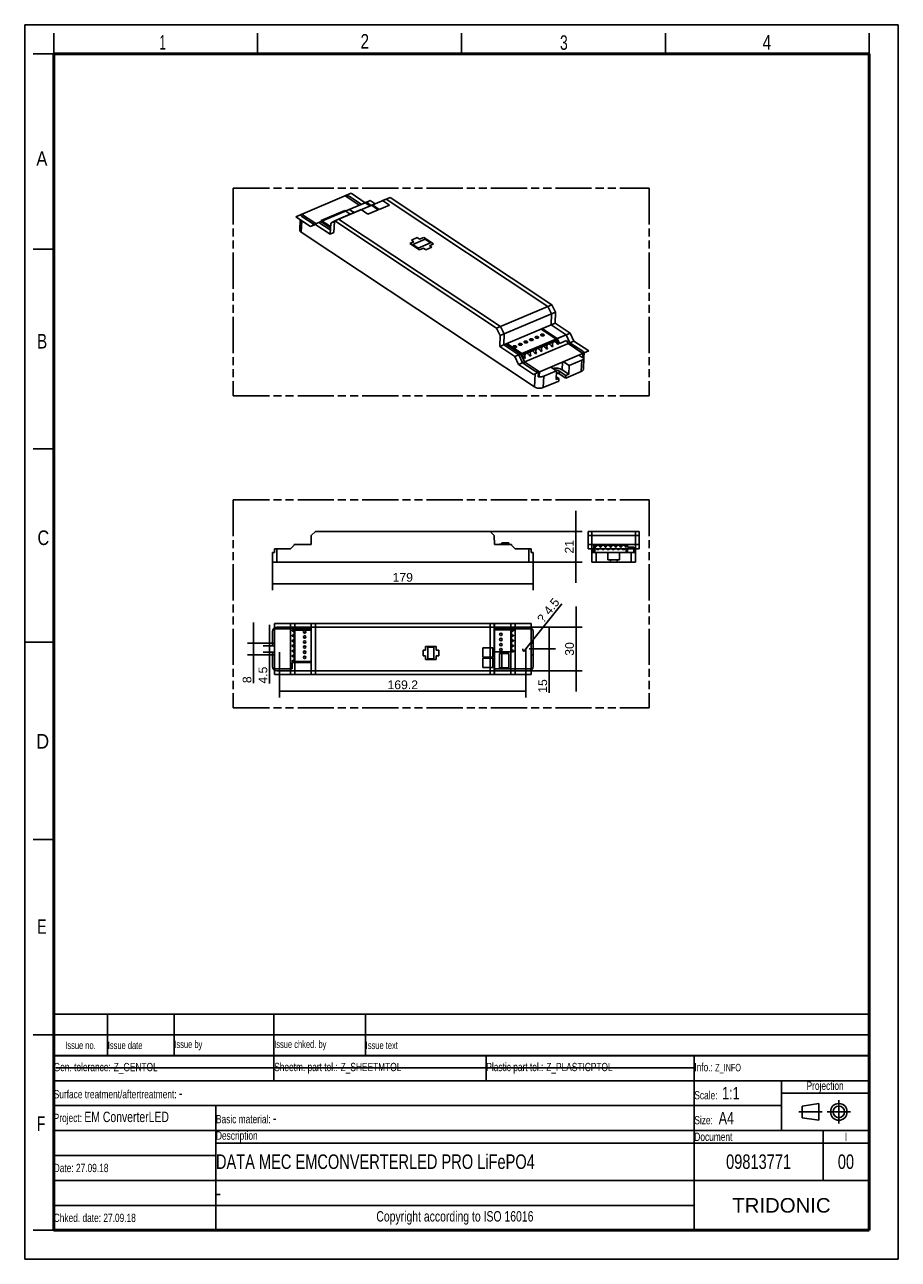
# Model space of a CAD drawing. Header units: millimetres. Extents: x 0 to 210, y 0 to 297.
import ezdxf
from ezdxf.enums import TextEntityAlignment as Align

# ---------------------------------------------------------------- set-up
doc = ezdxf.new("R2010")
doc.units = ezdxf.units.MM
doc.header["$LTSCALE"] = 19.36
doc.linetypes.add('CENTER', pattern=[0.6, 0.375, -0.075, 0.075, -0.075])
doc.linetypes.add('PHANTOM', pattern=[0.8, 0.45, -0.05, 0.1, -0.05, 0.1, -0.05])
doc.layers.get('0').update_dxf_attribs({"linetype": 'CONTINUOUS'})
for name, color, linetype in [('DEFAULT_1', 7, 'CENTER'), ('DEFAULT_3', 7, 'PHANTOM'), ('Z_AXIS', 7, 'CONTINUOUS'), ('Z_DIM_2D', 7, 'CONTINUOUS'), ('Z_SURFACE', 7, 'CONTINUOUS')]:
    doc.layers.add(name, color=color, linetype=linetype)
doc.styles.add('TEXTSTYLE_2', font='txt', dxfattribs={"width": 0.75})
doc.styles.add('TEXTSTYLE_3', font='arial.ttf')
doc.styles.add('TEXTSTYLE_4', font='symbol_asme.ttf')
doc.styles.add('TEXTSTYLE_5', font='arial.ttf')
doc.dimstyles.new('DIMSTYLE_1', dxfattribs={"dimtxt": 2.1, "dimasz": 3.5, "dimexe": 1.5, "dimexo": 0, "dimgap": 0.525, "dimtad": 1, "dimlfac": 2.857143, "dimdsep": 46, "dimtxsty": 'TEXTSTYLE_3', "dimcen": 0.09, "dimazin": 2, "dimtp": 0.2, "dimtm": 0.2, "dimtfac": 1, "dimtofl": 0, "dimtmove": 0, "dimatfit": 3, "dimfxl": 0, "dimtolj": 1, "dimarcsym": 0})
doc.dimstyles.new('DIMSTYLE_2', dxfattribs={"dimtxt": 2.1, "dimasz": 3.5, "dimexe": 1.5, "dimexo": 0, "dimgap": 0.525, "dimtad": 1, "dimlfac": 2.857143, "dimdsep": 46, "dimtxsty": 'TEXTSTYLE_3', "dimcen": 0.09, "dimazin": 2, "dimtp": 0.5, "dimtm": 0.5, "dimtfac": 1, "dimtofl": 0, "dimtmove": 0, "dimatfit": 3, "dimfxl": 0, "dimtolj": 1, "dimarcsym": 0})
doc.dimstyles.new('DIMSTYLE_3', dxfattribs={"dimtxt": 2.1, "dimasz": 3.5, "dimexe": 1.5, "dimexo": 0, "dimgap": 0.525, "dimtad": 1, "dimlfac": 2.857143, "dimdsep": 46, "dimtxsty": 'TEXTSTYLE_3', "dimcen": 0.09, "dimazin": 2, "dimtp": 0.1, "dimtm": 0.1, "dimtfac": 1, "dimtofl": 0, "dimtmove": 0, "dimatfit": 3, "dimfxl": 0, "dimtolj": 1, "dimarcsym": 0})
doc.dimstyles.new('DIMSTYLE_4', dxfattribs={"dimtxt": 2.1, "dimasz": 3.5, "dimexe": 1.5, "dimexo": 0, "dimtad": 1, "dimlfac": 2.857143, "dimdsep": 46, "dimtxsty": 'TEXTSTYLE_3', "dimcen": 0.09, "dimazin": 2, "dimtp": 0.1, "dimtm": 0.1, "dimtfac": 1, "dimtmove": 0, "dimatfit": 2, "dimfxl": 0, "dimtolj": 1, "dimarcsym": 0})

# ---------------------------------------------------------------- blocks, each defined once
blk = doc.blocks.new('PROJEKTIONSMETHODE_BL0', base_point=(192.31, 35.47))
at = {"color": 2, "linetype": 'Continuous'}
for p, q in [((186.91, 36.87), (190.91, 37.47)), ((186.91, 34.07), (186.91, 36.87)), ((190.91, 37.47), (190.91, 33.47)), ((190.91, 33.47), (186.91, 34.07))]:
    blk.add_line(p, q, dxfattribs=at)
for radius in [2, 1.4]:
    blk.add_circle((195.71, 35.47), radius, dxfattribs=at)
at = {"layer": 'DEFAULT_1', "color": 2, "linetype": 'CENTER'}
for p, q in [((195.71, 38.27), (195.71, 32.67)), ((191.71, 35.47), (186.11, 35.47)), ((192.91, 35.47), (198.5, 35.47))]:
    blk.add_line(p, q, dxfattribs=at)
blk = doc.blocks.new('*D1')
at = {"layer": 'Z_DIM_2D', "color": 2, "linetype": 'Continuous', "transparency": 16777216}
for p, q in [((132.48, 175.09), (132.48, 180.09)), ((132.48, 180.09), (132.48, 171.42)), ((111.89, 175.09), (133.98, 175.09)), ((132.48, 162.74), (132.48, 171.42)), ((121.16, 167.74), (133.98, 167.74)), ((132.48, 167.74), (132.48, 162.74))]:
    blk.add_line(p, q, dxfattribs=at)
at = {"layer": 'Z_DIM_2D', "color": 2, "linetype": 'Continuous', "transparency": 16777216, "style": 'TEXTSTYLE_3'}
blk.add_text('21', height=2.1, rotation=90, dxfattribs=at).set_placement((131.95, 171.42), align=Align.CENTER)
blk = doc.blocks.new('_NONE')
blk = doc.blocks.new('*D2')
at = {"layer": 'Z_DIM_2D', "color": 2, "linetype": 'Continuous', "transparency": 16777216}
for p, q in [((132.54, 152.07), (132.54, 157.07)), ((132.54, 157.07), (132.54, 146.82)), ((111.89, 152.07), (134.04, 152.07)), ((132.54, 136.57), (132.54, 146.82)), ((111.89, 141.57), (134.04, 141.57)), ((132.54, 141.57), (132.54, 136.57))]:
    blk.add_line(p, q, dxfattribs=at)
at = {"layer": 'Z_DIM_2D', "color": 2, "linetype": 'Continuous', "transparency": 16777216, "style": 'TEXTSTYLE_3'}
blk.add_text('30', height=2.1, rotation=90, dxfattribs=at).set_placement((132.02, 146.82), align=Align.CENTER)
blk = doc.blocks.new('*D3')
at = {"layer": 'Z_DIM_2D', "color": 2, "linetype": 'Continuous', "transparency": 16777216}
for p, q in [((126.09, 146.82), (126.09, 151.82)), ((126.09, 151.82), (126.09, 144.2)), ((121.28, 146.82), (127.59, 146.82)), ((126.09, 136.28), (126.09, 144.2)), ((111.89, 141.57), (127.59, 141.57)), ((126.09, 141.57), (126.09, 136.28))]:
    blk.add_line(p, q, dxfattribs=at)
at = {"layer": 'Z_DIM_2D', "color": 2, "linetype": 'Continuous', "transparency": 16777216, "style": 'TEXTSTYLE_3'}
blk.add_text('15', height=2.1, rotation=90, dxfattribs=at).set_placement((125.57, 139.55), align=Align.RIGHT)
blk = doc.blocks.new('*D4')
at = {"layer": 'Z_DIM_2D', "color": 2, "linetype": 'Continuous', "transparency": 16777216}
for p, q in [((61.27, 146.03), (61.27, 135.14)), ((120.49, 146.82), (120.49, 135.14)), ((61.27, 136.64), (90.88, 136.64)), ((120.49, 136.64), (90.88, 136.64))]:
    blk.add_line(p, q, dxfattribs=at)
at = {"layer": 'Z_DIM_2D', "color": 2, "linetype": 'Continuous', "transparency": 16777216, "style": 'TEXTSTYLE_3'}
blk.add_text('169.2', height=2.1, dxfattribs=at).set_placement((90.88, 137.16), align=Align.CENTER)
blk = doc.blocks.new('*D5')
at = {"layer": 'Z_DIM_2D', "color": 2, "linetype": 'Continuous', "transparency": 16777216}
for p, q in [((58.84, 147.61), (58.84, 152.61)), ((58.84, 152.61), (58.84, 146.82)), ((59.56, 147.61), (57.34, 147.61)), ((59.56, 146.03), (57.34, 146.03)), ((58.84, 138.49), (58.84, 146.82)), ((58.84, 146.03), (58.84, 138.49))]:
    blk.add_line(p, q, dxfattribs=at)
at = {"layer": 'Z_DIM_2D', "color": 2, "linetype": 'Continuous', "transparency": 16777216, "style": 'TEXTSTYLE_3'}
blk.add_text('4.5', height=2.1, rotation=90, dxfattribs=at).set_placement((58.31, 142.57), align=Align.RIGHT)
blk = doc.blocks.new('*D6')
at = {"layer": 'Z_DIM_2D', "color": 2, "linetype": 'Continuous', "transparency": 16777216}
for p, q in [((55.02, 148.22), (55.02, 153.22)), ((55.02, 153.22), (55.02, 146.82)), ((59.56, 148.22), (53.52, 148.22)), ((55.02, 138.6), (55.02, 146.82)), ((59.56, 145.42), (53.52, 145.42)), ((55.02, 145.42), (55.02, 138.6))]:
    blk.add_line(p, q, dxfattribs=at)
at = {"layer": 'Z_DIM_2D', "color": 2, "linetype": 'Continuous', "transparency": 16777216, "style": 'TEXTSTYLE_3'}
blk.add_text('8', height=2.1, rotation=90, dxfattribs=at).set_placement((54.49, 140.24), align=Align.RIGHT)
blk = doc.blocks.new('*D7')
at = {"layer": 'Z_DIM_2D', "color": 2, "linetype": 'Continuous', "transparency": 16777216}
for p, q in [((120.49, 146.82), (129.13, 157.7)), ((120, 146.2), (120.49, 146.82)), ((120.98, 147.44), (120.49, 146.82))]:
    blk.add_line(p, q, dxfattribs=at)
for s, style, p in [('4.5', 'TEXTSTYLE_3', (126.19, 154.83)), ('?', 'TEXTSTYLE_4', (124.65, 152.89))]:
    blk.add_text(s, height=2.1, rotation=51.5405, dxfattribs=dict(at, style=style)).set_placement(p)
blk = doc.blocks.new('*D8')
at = {"layer": 'Z_DIM_2D', "color": 2, "linetype": 'Continuous', "transparency": 16777216}
for p, q in [((59.56, 167.74), (59.56, 160.97)), ((122.21, 167.74), (122.21, 160.97)), ((59.56, 162.47), (90.88, 162.47)), ((122.21, 162.47), (90.88, 162.47))]:
    blk.add_line(p, q, dxfattribs=at)
at = {"layer": 'Z_DIM_2D', "color": 2, "linetype": 'Continuous', "transparency": 16777216, "style": 'TEXTSTYLE_3'}
blk.add_text('179', height=2.1, dxfattribs=at).set_placement((90.88, 163), align=Align.CENTER)
blk = doc.blocks.new('*T10')
at = {"color": 0, "linetype": 'ByBlock', "lineweight": -2, "transparency": 16777216}
for p, q in [((0, 42), (196, 42)), ((0, 0), (0, 42)), ((53, 36), (53, 42)), ((104, 36), (104, 42)), ((154, 0), (154, 42)), ((196, 0), (196, 42)), ((0, 36), (196, 36)), ((175, 24), (175, 36)), ((175, 33), (196, 33)), ((0, 30), (175, 30)), ((39, 0), (39, 30)), ((0, 24), (196, 24)), ((185, 12), (185, 24)), ((39, 21), (196, 21)), ((0, 18), (39, 18)), ((0, 12), (196, 12)), ((0, 6), (154, 6)), ((0, 0), (196, 0))]:
    blk.add_line(p, q, dxfattribs=at)
at = {"color": 0, "linetype": 'Continuous', "transparency": 16777216}
for s, insert, char_height, width, attachment_point, style in [('Gen. tolerance:\\H2.5; \\H2.0;Z_GENTOL', (0.06, 39), 2, 52.88, 4, 'TEXTSTYLE_2'), ('Sheetm. part tol.:\\H2.5; \\H2.0;Z_SHEETMTOL', (53.06, 39), 2, 50.88, 4, 'TEXTSTYLE_2'), ('Plastic part tol.:\\H2.5; \\H2.0;Z_PLASTICPTOL', (104.06, 39), 2, 49.88, 4, 'TEXTSTYLE_2'), ('Info.: \\H1.8;{\\W0.7;Z_INFO}', (154.06, 39), 2, 41.88, 4, 'TEXTSTYLE_2'), ('Projection', (185.5, 34.5), 2, 20.88, 5, 'TEXTSTYLE_2'), ('Surface treatment/aftertreatment: \\H2.5;-', (0.06, 33), 2, 153.88, 4, 'TEXTSTYLE_2'), ('Scale:  \\H3.0;1:1', (154.06, 33), 2, 20.88, 4, 'TEXTSTYLE_2'), ('Project: \\H2.5;EM ConverterLED', (0.06, 27), 2, 38.88, 4, 'TEXTSTYLE_2'), ('Basic material: \\H2.5;-', (39.06, 27), 2, 114.88, 4, 'TEXTSTYLE_2'), ('Size: \\H3.0; A4', (154.06, 27), 2, 20.88, 4, 'TEXTSTYLE_2'), ('Description', (39.06, 22.5), 2, 114.88, 4, 'TEXTSTYLE_2'), ('Document', (154.06, 22.5), 2, 30.88, 4, 'TEXTSTYLE_2'), ('I', (190.5, 22.5), 2, 10.88, 5, 'TEXTSTYLE_2'), ('Date: 27.09.18', (0.06, 15), 2, 38.88, 4, 'TEXTSTYLE_2'), ('TRIDONIC', (175, 6), 3.5, 41.88, 5, 'TEXTSTYLE_5'), ('Chked. date: 27.09.18', (0.06, 3), 2, 38.88, 4, 'TEXTSTYLE_2'), ('Copyright according to ISO 16016', (96.5, 3), 2.5, 114.88, 5, 'TEXTSTYLE_2')]:
    blk.add_mtext(s, dxfattribs=dict(at, insert=insert, char_height=char_height, width=width, attachment_point=attachment_point, style=style))
at = {"color": 7, "linetype": 'Continuous', "transparency": 16777216, "char_height": 3.5, "style": 'TEXTSTYLE_2'}
for s, insert, width, attachment_point in [('DATA MEC EMCONVERTERLED PRO LiFePO4', (39.06, 16.5), 114.88, 4), ('09813771', (169.5, 16.5), 30.88, 5), ('00', (190.5, 16.5), 10.88, 5), ('-', (39.06, 9), 114.88, 4)]:
    blk.add_mtext(s, dxfattribs=dict(at, insert=insert, width=width, attachment_point=attachment_point))
blk = doc.blocks.new('*T11')
at = {"color": 0, "linetype": 'ByBlock', "lineweight": -2, "transparency": 16777216}
for p, q in [((0, 10), (196, 10)), ((0, 0), (0, 10)), ((13, 0), (13, 10)), ((29, 0), (29, 10)), ((53, 0), (53, 10)), ((75, 0), (75, 10)), ((196, 0), (196, 10)), ((0, 5), (196, 5)), ((0, 0), (196, 0))]:
    blk.add_line(p, q, dxfattribs=at)
at = {"color": 0, "linetype": 'Continuous', "transparency": 16777216, "char_height": 1.8, "style": 'TEXTSTYLE_2'}
for s, insert, width, attachment_point in [('Issue no.', (6.5, 2.5), 12.88, 5), ('Issue date ', (13.06, 2.5), 15.88, 4), ('Issue by ', (29.06, 2.5), 23.88, 4), ('Issue chked. by', (53.06, 2.5), 21.88, 4), ('Issue text ', (75.06, 2.5), 120.88, 4)]:
    blk.add_mtext(s, dxfattribs=dict(at, insert=insert, width=width, attachment_point=attachment_point))

msp = doc.modelspace()

# ---------------------------------------------------------------- linework, layer by layer
at = {"color": 2, "linetype": 'Continuous'}
for p, q in [((0, 0), (0, 297)), ((0, 297), (210, 297)), ((210, 0), (210, 297)), ((7, 290), (7, 295)), ((56, 290), (56, 295)), ((105, 290), (105, 295)), ((154, 290), (154, 295)), ((203, 290), (203, 295)), ((7, 290), (2, 290)), ((7, 243), (2, 243)), ((7, 195), (2, 195)), ((0, 148.5), (7, 148.5)), ((7, 101), (2, 101)), ((7, 54), (2, 54)), ((7, 7), (2, 7)), ((0, 0), (210, 0))]:
    msp.add_line(p, q, dxfattribs=at)
at = {"color": 7, "linetype": 'Continuous'}
for p, q in [((80.4238, 253.59), (77.0212, 255.8471)), ((75.4636, 250.2151), (80.8618, 252.504)), ((81.8186, 254.1814), (78.017, 252.5696)), ((79.1867, 251.7937), (78.017, 252.5696)), ((80.8618, 252.504), (82.4919, 251.4227)), ((82.9882, 253.4055), (81.8186, 254.1814)), ((82.127, 254.2816), (81.8467, 254.1628)), ((82.127, 254.2816), (83.2686, 253.5244)), ((82.4919, 251.4227), (84.9629, 252.4704)), ((83.3329, 253.5517), (83.5686, 253.6516)), ((83.3329, 253.5517), (84.9629, 252.4704)), ((83.5686, 253.6516), (85.1986, 252.5703)), ((85.1986, 252.5703), (87.6696, 253.618)), ((86.0396, 254.6993), (86.8683, 255.0507)), ((86.0396, 254.6993), (87.6696, 253.618)), ((86.8683, 255.0507), (125.7862, 229.2353)), ((69.9976, 249.1388), (66.5668, 251.4145)), ((71.1975, 249.6476), (70.7223, 249.4461)), ((71.1975, 249.6476), (73.482, 248.1322)), ((71.2937, 249.6883), (71.3022, 249.8682)), ((76.9659, 252.2696), (71.3022, 249.8682)), ((71.3022, 249.8682), (73.4993, 248.4144)), ((74.5, 249.6366), (74.341, 247.0457)), ((74.6459, 249.7242), (74.5, 249.6366)), ((75.4636, 250.2151), (114.3815, 224.3997)), ((76.9659, 252.2696), (78.2695, 251.4048)), ((69.9045, 248.9551), (69.6898, 248.8262)), ((70.7223, 249.4461), (73.4515, 247.6357)), ((93.518, 244.8011), (92.5581, 244.3941)), ((92.5581, 244.3941), (94.9245, 242.8244)), ((92.9508, 245.1774), (94.3764, 245.7818)), ((93.518, 244.8011), (92.9508, 245.1774)), ((93.2736, 244.1159), (96.2768, 245.3892)), ((94.5702, 243.2558), (93.2736, 244.1159)), ((94.9436, 245.4055), (94.3764, 245.7818)), ((97.5735, 244.5291), (94.5702, 243.2558)), ((95.9225, 245.8206), (94.9436, 245.4055)), ((98.2889, 244.2509), (95.9225, 245.8206)), ((96.2768, 245.3892), (97.5735, 244.5291)), ((97.31, 243.8358), (98.2889, 244.2509)), ((97.8773, 243.4595), (97.31, 243.8358)), ((94.9245, 242.8244), (95.8844, 243.2314)), ((96.4517, 242.8551), (95.8844, 243.2314)), ((96.4517, 242.8551), (97.8773, 243.4595)), ((114.3815, 224.3997), (125.7862, 229.2353)), ((126.6379, 227.4526), (125.7862, 229.2353)), ((115.2332, 222.617), (126.6379, 227.4526)), ((126.6379, 227.4526), (126.5491, 224.8151)), ((115.2332, 222.617), (114.3815, 224.3997)), ((115.1444, 219.9795), (126.5491, 224.8151)), ((124.1161, 223.7835), (127.8969, 221.2756)), ((124.4012, 223.9044), (128.0199, 221.504)), ((126.5491, 224.8151), (130.1678, 222.4147)), ((115.1444, 219.9795), (115.2332, 222.617)), ((115.1444, 219.9795), (118.7631, 217.5792)), ((115.6196, 220.181), (119.2383, 217.7806)), ((119.6855, 217.794), (115.9047, 220.3019)), ((127.8969, 221.2756), (119.6855, 217.794)), ((127.1266, 220.7424), (127.8869, 221.0648)), ((127.8969, 221.2756), (127.8869, 221.0648)), ((127.8869, 221.0648), (128.3127, 220.1735)), ((130.1678, 222.4147), (128.0199, 221.504)), ((128.0199, 221.504), (128.5978, 220.2944)), ((128.3127, 220.1735), (128.1214, 220.0923)), ((130.2705, 221.0036), (128.5978, 220.2944)), ((130.1678, 222.4147), (131.0803, 220.5047)), ((130.6051, 220.3032), (130.2705, 221.0036)), ((130.6051, 220.3032), (131.0803, 220.5047)), ((134.2033, 217.9164), (130.6051, 220.3032)), ((118.7631, 217.5792), (119.2383, 217.7806)), ((119.6756, 215.6691), (118.7631, 217.5792)), ((120.1508, 215.8706), (119.2383, 217.7806)), ((123.1349, 219.05), (119.6755, 217.5832)), ((119.6755, 217.5832), (119.6855, 217.794)), ((120.1013, 216.6919), (119.6755, 217.5832)), ((121.6612, 217.3533), (121.4686, 217.2716)), ((122.9918, 217.9174), (122.7992, 217.8357)), ((134.1533, 216.8623), (133.2034, 217.4925)), ((134.1533, 216.8623), (134.2033, 217.9164)), ((119.6756, 215.6691), (120.1508, 215.8706)), ((120.3307, 216.7891), (120.1013, 216.6919)), ((123.749, 213.4838), (120.1508, 215.8706)), ((123.699, 212.4297), (123.749, 213.4838)), ((68.8943, 174.1111), (68.8564, 171.9411)), ((68.8943, 174.1111), (69.8743, 175.0911)), ((111.8942, 175.0911), (69.8743, 175.0911)), ((111.8942, 175.0911), (112.8742, 174.1111)), ((112.9121, 171.9411), (112.8742, 174.1111)), ((114.7298, 172.3611), (116.3573, 172.3611)), ((114.7298, 172.0636), (114.7298, 172.3611)), ((116.3573, 172.3611), (116.3573, 171.9411)), ((136.3583, 170.8911), (136.3583, 175.0911)), ((136.3583, 175.0911), (146.8583, 175.0911)), ((136.3583, 174.1111), (146.8583, 174.1111)), ((146.8583, 170.8911), (146.8583, 175.0911)), ((64.9493, 171.9411), (63.8993, 170.8911)), ((64.7743, 171.9411), (64.7743, 171.7661)), ((68.8564, 171.9411), (64.7743, 171.9411)), ((116.9943, 171.9411), (112.9121, 171.9411)), ((114.1173, 172.0636), (114.7298, 172.0636)), ((114.1173, 171.9411), (114.1173, 172.0636)), ((117.8693, 170.8911), (116.8193, 171.9411)), ((116.9943, 171.7661), (116.9943, 171.9411)), ((136.3583, 171.9411), (136.7958, 171.9411)), ((136.7958, 170.0161), (136.7958, 171.9411)), ((137.0583, 171.2761), (137.0583, 171.9411)), ((144.6183, 171.9411), (137.0583, 171.9411)), ((140.2433, 171.7661), (137.0583, 171.7661)), ((137.2694, 171.2761), (137.0583, 171.2761)), ((137.0583, 170.0161), (137.0583, 170.8911)), ((138.4944, 171.2761), (138.3171, 171.2761)), ((139.7194, 171.2761), (139.5421, 171.2761)), ((143.9183, 171.7661), (144.6183, 171.7661)), ((144.6183, 171.2761), (144.4421, 171.2761)), ((144.6183, 171.9411), (144.6183, 171.2761)), ((144.6183, 170.8911), (144.6183, 170.0161)), ((146.8583, 171.9411), (144.8808, 171.9411)), ((144.8808, 171.9411), (144.8808, 171.2761)), ((146.4208, 171.2761), (144.8808, 171.2761)), ((144.8808, 170.8911), (144.8808, 170.0161)), ((146.4208, 170.0161), (146.4208, 171.2761)), ((60.0143, 151.6338), (68.8564, 151.6338)), ((63.8993, 152.0713), (63.8993, 151.6338)), ((63.8993, 152.0713), (117.8693, 152.0713)), ((64.9493, 152.0713), (64.9493, 151.6338)), ((68.8564, 141.5713), (68.8564, 152.0713)), ((68.8943, 152.0713), (68.8943, 141.5713)), ((69.8743, 152.0713), (69.8743, 141.5713)), ((111.8942, 152.0713), (111.8942, 147.1013)), ((112.8742, 152.0713), (112.8742, 141.5713)), ((112.9121, 141.5713), (112.9121, 152.0713)), ((112.9121, 151.6338), (121.7543, 151.6338)), ((116.8193, 151.6338), (116.8193, 152.0713)), ((117.8693, 152.0713), (117.8693, 151.6338)), ((64.2843, 151.1602), (64.2843, 151.3713)), ((64.2843, 151.3713), (68.8564, 151.3713)), ((64.2843, 149.9352), (64.2843, 150.1125)), ((64.2843, 148.7102), (64.2843, 148.8875)), ((64.7743, 143.8113), (64.7743, 151.3713)), ((112.9121, 151.383), (117.4843, 151.3888)), ((116.9943, 146.1738), (116.9943, 151.3882)), ((117.4843, 151.3888), (117.4843, 151.1777)), ((117.4843, 150.13), (117.4843, 149.9527)), ((117.4843, 148.905), (117.4843, 148.7277)), ((95.7493, 146.5151), (96.3618, 146.5151)), ((95.7493, 146.5151), (95.7493, 145.2026)), ((98.9168, 147.3988), (96.3618, 147.3988)), ((96.3618, 147.3988), (96.3618, 146.5151)), ((96.9393, 147.2326), (98.3393, 147.2326)), ((96.9393, 144.4676), (96.9393, 147.2326)), ((98.3393, 147.2326), (98.3393, 144.4676)), ((98.9168, 146.5151), (98.9168, 147.3988)), ((98.9168, 146.5151), (99.5293, 146.5151)), ((99.5293, 146.5151), (99.5293, 145.2026)), ((110.1343, 147.1013), (112.5627, 147.1013)), ((110.1343, 147.1013), (110.1343, 144.8263)), ((112.5627, 144.8263), (112.5627, 147.1013)), ((117.4843, 146.1738), (112.9121, 146.1738)), ((114.1173, 145.7713), (116.3573, 145.7713)), ((114.1173, 142.2713), (114.1173, 145.7713)), ((114.7298, 142.2713), (114.7298, 145.7713)), ((116.3573, 142.2713), (116.3573, 145.7713)), ((117.4843, 147.68), (117.4843, 147.5027)), ((117.4843, 146.455), (117.4843, 146.1738)), ((64.2843, 143.8113), (64.2843, 143.9875)), ((68.8564, 143.8113), (64.2843, 143.8113)), ((64.2843, 142.0088), (64.2843, 143.5488)), ((68.8564, 143.5488), (64.2843, 143.5488)), ((64.9493, 141.5713), (64.9493, 143.5488)), ((95.7493, 145.2026), (96.3618, 145.2026)), ((96.3618, 145.2026), (96.3618, 144.3013)), ((96.3618, 144.3013), (98.9168, 144.3013)), ((98.3393, 144.4676), (96.9393, 144.4676)), ((98.9168, 145.2026), (99.5293, 145.2026)), ((98.9168, 144.3013), (98.9168, 145.2026)), ((110.1343, 144.8263), (112.5627, 144.8263)), ((110.1343, 144.6093), (112.5627, 144.6093)), ((110.1343, 144.6093), (110.1343, 142.3343)), ((111.8942, 144.8263), (111.8942, 144.6093)), ((112.5627, 142.3343), (112.5627, 144.6093)), ((60.0143, 142.0088), (64.2843, 142.0088)), ((63.8993, 142.0088), (63.8993, 141.5713)), ((63.8993, 141.5713), (117.8693, 141.5713)), ((110.1343, 142.3343), (112.5627, 142.3343)), ((111.8942, 142.3343), (111.8942, 141.5713)), ((112.9121, 142.0088), (121.7543, 142.0088)), ((114.1173, 142.2713), (116.3573, 142.2713)), ((116.8193, 141.5713), (116.8193, 142.0088)), ((117.8693, 142.0088), (117.8693, 141.5713)), ((7.4681, 46.0424), (161.2681, 46.0424))]:
    msp.add_line(p, q, dxfattribs=at)
for points, const_width in [([(7, 7), (7, 290)], 0.7), ([(7, 290), (203, 290)], 0.7), ([(203, 7), (203, 290)], 0.7), ([(7, 49), (203, 49)], 0.5), ([(7, 7), (203, 7)], 0.7)]:
    msp.add_lwpolyline(points, dxfattribs=dict(at, const_width=const_width))
for centre in [(67.2943, 150.9513), (67.2943, 149.7263), (67.2943, 148.5013), (114.4696, 150.3213), (114.4696, 149.0963), (114.4696, 147.8713), (114.4696, 146.6463)]:
    msp.add_circle(centre, 0.2975, dxfattribs=at)
for centre, start, end in [((137.7933, 171.2411), 3.822554, 176.177446), ((137.7933, 171.2411), 221.823381, 318.176619), ((139.0183, 171.2411), 3.822554, 176.177446), ((139.0183, 171.2411), 221.823381, 318.176619), ((140.2433, 171.2411), 90, 176.177446), ((140.2433, 171.2411), 221.861331, 318.110363)]:
    msp.add_arc(centre, 0.525, start, end, dxfattribs=at)
for centre, major_axis, ratio, start_param, end_param in [((120.9301, 216.9667), (-0.4785, 0.9447), 0.58401092, -1.54374456, 1.4644158), ((122.2606, 217.5308), (-0.4785, 0.9447), 0.58401092, -1.54374456, 1.4644158), ((123.5912, 218.095), (-0.4785, 0.9447), 0.58401092, -0.03966438, 1.4644158), ((64.2493, 150.6363), (0.525, 0), 1, -1.50408018, 1.50408018), ((64.2493, 149.4113), (0.525, 0), 1, -1.50408018, 1.50408018), ((64.2493, 148.1863), (0.525, 0), 1, 0, 1.50408018), ((117.5193, 150.6538), (0.525, 0), 1, 1.63751248, 4.64567283), ((117.5193, 149.4288), (0.525, 0), 1, 1.63751248, 4.64567283), ((117.5193, 148.2038), (0.525, 0), 1, 1.63751248, 4.64567283), ((117.5193, 146.9788), (0.525, 0), 1, 1.63751248, 4.64567283)]:
    msp.add_ellipse(centre, major_axis=major_axis, ratio=ratio, start_param=start_param, end_param=end_param, dxfattribs=at)
for points, knots in [([(118.7137, 220.1199), (118.7124, 220.0912), (118.7348, 220.0256), (118.7853, 219.9825), (118.8151, 219.9628)], [0, 0, 0, 0, 0.44555199, 1, 1, 1, 1]), ([(119.4614, 220.2368), (119.3982, 220.2787), (119.2817, 220.3166), (119.1224, 220.3315), (118.9991, 220.3234), (118.8877, 220.2964), (118.797, 220.2525), (118.7334, 220.1939), (118.7148, 220.1433), (118.7137, 220.1199)], [0, 0, 0, 0, 0.26760091, 0.41731734, 0.56496899, 0.70141723, 0.81967762, 0.91732689, 1, 1, 1, 1]), ([(118.8151, 219.9628), (118.8783, 219.9209), (118.9948, 219.8829), (119.1541, 219.8681), (119.2774, 219.8762), (119.3888, 219.9031), (119.4795, 219.947), (119.5431, 220.0056), (119.5616, 220.0563), (119.5628, 220.0797)], [0, 0, 0, 0, 0.26760091, 0.41731734, 0.56496899, 0.70141723, 0.81967762, 0.91732689, 1, 1, 1, 1]), ([(119.5628, 220.0797), (119.5641, 220.1083), (119.5417, 220.174), (119.4912, 220.217), (119.4614, 220.2368)], [0, 0, 0, 0, 0.44555199, 1, 1, 1, 1]), ([(120.1457, 220.5269), (120.1159, 220.5467), (120.0653, 220.5897), (120.0429, 220.6554), (120.0443, 220.684)], [0, 0, 0, 0, 0.55444927, 1, 1, 1, 1]), ([(120.0443, 220.684), (120.045, 220.6991), (120.0526, 220.7304), (120.0804, 220.7728), (120.1227, 220.8102), (120.1998, 220.8543), (120.3212, 220.8885), (120.4798, 220.897), (120.637, 220.8735), (120.7546, 220.828), (120.8272, 220.7768), (120.8657, 220.7356), (120.8894, 220.6908), (120.894, 220.6588), (120.8933, 220.6438)], [0, 0, 0, 0, 0.04319304, 0.09013042, 0.14330077, 0.20364458, 0.34364753, 0.50000131, 0.65635497, 0.79635754, 0.85670121, 0.90987118, 0.95680858, 1, 1, 1, 1]), ([(120.1457, 220.5269), (120.1806, 220.5037), (120.2631, 220.4664), (120.4438, 220.4273), (120.5912, 220.4342), (120.683, 220.4598)], [0, 0, 0, 0, 0.22711214, 0.4837856, 1, 1, 1, 1]), ([(120.8933, 220.6438), (120.8924, 220.6242), (120.8795, 220.5825), (120.8335, 220.5302), (120.7659, 220.4877), (120.7123, 220.468), (120.683, 220.4598)], [0, 0, 0, 0, 0.19885937, 0.42485749, 0.69187974, 1, 1, 1, 1]), ([(117.3832, 219.5557), (117.3818, 219.5271), (117.4042, 219.4614), (117.4548, 219.4184), (117.4846, 219.3986)], [0, 0, 0, 0, 0.44555199, 1, 1, 1, 1]), ([(118.1308, 219.6726), (118.0677, 219.7145), (117.9512, 219.7525), (117.7919, 219.7673), (117.6686, 219.7592), (117.5571, 219.7323), (117.4665, 219.6884), (117.4029, 219.6298), (117.3843, 219.5791), (117.3832, 219.5557)], [0, 0, 0, 0, 0.26760091, 0.41731734, 0.56496899, 0.70141723, 0.81967762, 0.91732689, 1, 1, 1, 1]), ([(117.4846, 219.3986), (117.5477, 219.3567), (117.6642, 219.3188), (117.8235, 219.3039), (117.9468, 219.312), (118.0582, 219.339), (118.1489, 219.3829), (118.2125, 219.4415), (118.2311, 219.4921), (118.2322, 219.5155)], [0, 0, 0, 0, 0.26760091, 0.41731734, 0.56496899, 0.70141723, 0.81967762, 0.91732689, 1, 1, 1, 1]), ([(118.2322, 219.5155), (118.2336, 219.5442), (118.2111, 219.6098), (118.1606, 219.6529), (118.1308, 219.6726)], [0, 0, 0, 0, 0.44555199, 1, 1, 1, 1])]:
    msp.add_open_spline(points, degree=3, knots=knots, dxfattribs=at)
at = {"layer": 'DEFAULT_3', "color": 91, "linetype": 'PHANTOM', "true_color": 0x80ff80}
for p, q in [((50.1286, 257.68), (50.1286, 207.68)), ((50.1286, 257.68), (150.1286, 257.68)), ((150.1286, 257.68), (150.1286, 207.68)), ((50.1286, 207.68), (150.1286, 207.68)), ((50.1286, 182.68), (50.1286, 132.68)), ((50.1286, 182.68), (150.1286, 182.68)), ((150.1286, 182.68), (150.1286, 132.68)), ((50.1286, 132.68), (150.1286, 132.68))]:
    msp.add_line(p, q, dxfattribs=at)
at = {"layer": 'Z_AXIS', "color": 7, "linetype": 'Continuous'}
for p, q in [((77.0212, 255.8471), (77.2956, 255.9635)), ((80.899, 253.7915), (78.0474, 255.683)), ((66.105, 247.6073), (66.2228, 250.0926)), ((66.2924, 251.2982), (66.5668, 251.4145)), ((69.5572, 248.9142), (66.6427, 250.8475)), ((122.5428, 209.8531), (66.4628, 247.0527)), ((123.1349, 219.05), (127.1266, 220.7424)), ((134.1274, 218.4835), (131.0803, 220.5047)), ((124.3223, 218.4816), (124.1297, 218.3999)), ((125.6529, 219.0457), (125.4603, 218.964)), ((126.9834, 219.6099), (126.7908, 219.5282)), ((134.1533, 216.8623), (134.4278, 216.9787)), ((134.2033, 217.9164), (134.4777, 218.0328)), ((134.3054, 214.1341), (134.4353, 216.8748)), ((134.4278, 216.9787), (134.4777, 218.0328)), ((122.7227, 213.6479), (119.6756, 215.6691)), ((127.827, 213.7218), (126.4556, 214.6314)), ((130.7683, 212.903), (129.1799, 213.9567)), ((130.8682, 215.0112), (129.4968, 215.9209)), ((130.8682, 215.0112), (130.7683, 212.903)), ((130.8682, 215.0112), (133.9095, 216.3007)), ((123.4246, 212.3134), (123.4746, 213.3675)), ((123.4246, 212.3134), (123.699, 212.4297)), ((123.4746, 213.3675), (123.749, 213.4838)), ((124.6558, 209.6916), (128.3623, 211.2631)), ((124.7857, 212.4323), (127.827, 213.7218)), ((127.827, 213.7218), (127.727, 211.6135)), ((127.727, 211.6135), (128.3923, 211.8956)), ((127.7603, 212.3149), (128.3923, 211.8956)), ((128.3923, 211.8956), (128.3623, 211.2631)), ((130.073, 211.9885), (128.4846, 213.0421)), ((130.103, 212.6209), (128.5146, 213.6746)), ((130.073, 211.9885), (133.7796, 213.56)), ((130.103, 212.6209), (130.073, 211.9885)), ((130.103, 212.6209), (130.7683, 212.903)), ((59.5593, 167.7411), (59.5593, 170.0161)), ((59.5593, 170.0161), (60.0143, 170.0161)), ((60.0143, 170.0161), (60.0143, 170.8911)), ((60.0143, 170.8911), (63.8993, 170.8911)), ((117.8693, 170.8911), (121.7543, 170.8911)), ((121.7543, 170.0161), (121.7543, 170.8911)), ((121.7543, 170.0161), (122.2093, 170.0161)), ((122.2093, 167.7411), (122.2093, 170.0161)), ((136.3583, 167.7411), (136.3583, 170.8911)), ((136.3583, 170.8911), (136.7958, 170.8911)), ((136.5431, 170.0161), (136.5431, 170.8911)), ((136.5431, 170.0161), (146.6734, 170.0161)), ((140.2083, 170.0161), (140.2083, 168.2661)), ((140.2433, 171.7661), (143.9183, 171.7661)), ((140.9444, 171.2761), (140.7671, 171.2761)), ((142.1694, 171.2761), (141.9921, 171.2761)), ((143.0083, 170.0161), (143.0083, 168.2661)), ((143.3944, 171.2761), (143.2171, 171.2761)), ((146.4208, 170.8911), (146.8583, 170.8911)), ((146.6734, 170.0161), (146.6734, 170.8911)), ((146.8583, 167.7411), (146.8583, 170.8911)), ((59.5593, 167.7411), (122.2093, 167.7411)), ((136.3583, 167.7411), (146.8583, 167.7411)), ((140.2083, 168.2661), (143.0083, 168.2661)), ((140.8208, 168.2661), (140.8208, 167.7411)), ((142.3958, 168.2661), (142.3958, 167.7411)), ((60.0143, 151.8865), (60.0143, 151.6338)), ((60.6093, 152.0713), (63.8993, 152.0713)), ((117.8693, 152.0713), (121.1593, 152.0713)), ((121.7543, 151.8865), (121.7543, 151.6338)), ((59.5593, 151.0213), (59.5593, 147.6088)), ((122.2093, 151.0213), (122.2093, 142.6213)), ((59.5593, 148.2213), (60.0143, 148.2213)), ((60.0143, 147.6088), (59.5593, 147.6088)), ((59.5593, 146.0338), (59.5593, 142.6213)), ((59.5593, 146.0338), (60.0143, 146.0338)), ((64.2843, 147.4852), (64.2843, 147.6625)), ((64.2843, 146.2602), (64.2843, 146.4375)), ((122.2093, 148.2213), (121.7543, 148.2213)), ((59.5593, 145.4213), (60.0143, 145.4213)), ((64.2843, 145.0352), (64.2843, 145.2125)), ((122.2093, 145.4213), (121.7543, 145.4213)), ((60.0143, 142.0088), (60.0143, 141.7562)), ((60.6093, 141.5713), (63.8993, 141.5713)), ((117.8693, 141.5713), (121.1593, 141.5713)), ((121.7543, 142.0088), (121.7543, 141.7562))]:
    msp.add_line(p, q, dxfattribs=at)
at = {"layer": 'Z_AXIS', "color": 9, "linetype": 'Continuous'}
for p, q in [((66.4628, 247.0527), (66.5952, 249.8456)), ((129.2684, 215.8241), (129.1799, 213.9567)), ((133.7796, 213.56), (133.9095, 216.3007)), ((122.5428, 209.8531), (122.6937, 213.0364)), ((124.6558, 209.6916), (124.7857, 212.4323)), ((128.5146, 213.6746), (128.4846, 213.0421)), ((60.6093, 167.7411), (60.6093, 170.8911)), ((121.1593, 167.7411), (121.1593, 170.8911)), ((137.4083, 167.7411), (137.4083, 170.0161)), ((145.8083, 167.7411), (145.8083, 170.0161))]:
    msp.add_line(p, q, dxfattribs=at)
at = {"layer": 'Z_AXIS', "color": 7, "linetype": 'Continuous'}
for centre in [(67.2943, 147.2763), (67.2943, 146.0513), (67.2943, 144.8263)]:
    msp.add_circle(centre, 0.2975, dxfattribs=at)
for centre, radius, start, end in [((140.2433, 171.2411), 0.525, 3.822554, 90), ((141.4683, 171.2411), 0.525, 3.822554, 176.177446), ((141.4683, 171.2411), 0.525, 221.823381, 318.176619), ((142.6933, 171.2411), 0.525, 3.822554, 176.177446), ((142.6933, 171.2411), 0.525, 221.823381, 318.176619), ((143.9183, 171.2411), 0.525, 3.822554, 176.177446), ((143.9183, 171.2411), 0.525, 221.823381, 318.176619), ((60.6093, 151.0213), 1.05, 90, 180), ((121.1593, 151.0213), 1.05, 0, 90), ((60.6093, 142.6213), 1.05, 180, 270), ((121.1593, 142.6213), 1.05, 270, 360)]:
    msp.add_arc(centre, radius, start, end, dxfattribs=at)
for centre, major_axis, ratio, start_param, end_param in [((126.2523, 219.2233), (-0.4785, 0.9447), 0.58401092, -1.54374456, 1.4644158), ((127.5828, 219.7874), (-0.4785, 0.9447), 0.58401092, -1.54374456, 1.4644158), ((123.5912, 218.095), (-0.4785, 0.9447), 0.58401092, -1.54374456, -0.03966438), ((124.9217, 218.6591), (-0.4785, 0.9447), 0.58401092, -1.54374456, 1.4644158), ((64.2493, 148.1863), (0.525, 0), 1, -1.50408018, 0), ((64.2493, 146.9613), (0.525, 0), 1, 4.77910513, 7.78726549), ((64.2493, 145.7363), (0.525, 0), 1, 4.77910513, 7.78726549), ((64.2493, 144.5113), (0.525, 0), 1, 4.77910513, 7.78726549)]:
    msp.add_ellipse(centre, major_axis=major_axis, ratio=ratio, start_param=start_param, end_param=end_param, dxfattribs=at)
for points, knots in [([(78.0474, 255.683), (77.9419, 255.753), (77.697, 255.8704), (77.4356, 255.9386), (77.2956, 255.9635)], [0, 0, 0, 0, 0.47100623, 1, 1, 1, 1]), ([(66.2924, 251.2982), (66.309, 251.212), (66.4028, 251.0326), (66.5541, 250.9062), (66.6427, 250.8475)], [0, 0, 0, 0, 0.45203897, 1, 1, 1, 1]), ([(66.105, 247.6073), (66.1027, 247.5579), (66.1161, 247.4538), (66.1879, 247.3059), (66.3061, 247.1681), (66.4068, 247.0898), (66.4628, 247.0527)], [0, 0, 0, 0, 0.21549022, 0.44737827, 0.70717519, 1, 1, 1, 1]), ([(121.3748, 221.2482), (121.3735, 221.2195), (121.3959, 221.1539), (121.4464, 221.1108), (121.4762, 221.0911)], [0, 0, 0, 0, 0.44555199, 1, 1, 1, 1]), ([(122.1225, 221.3651), (122.0593, 221.407), (121.9428, 221.4449), (121.7835, 221.4598), (121.6602, 221.4517), (121.5488, 221.4247), (121.4581, 221.3808), (121.3945, 221.3222), (121.3759, 221.2716), (121.3748, 221.2482)], [0, 0, 0, 0, 0.26760091, 0.41731734, 0.56496899, 0.70141723, 0.81967762, 0.91732689, 1, 1, 1, 1]), ([(121.4762, 221.0911), (121.5394, 221.0492), (121.6559, 221.0112), (121.8152, 220.9964), (121.9385, 221.0045), (122.0499, 221.0314), (122.1406, 221.0753), (122.2042, 221.1339), (122.2227, 221.1846), (122.2239, 221.208)], [0, 0, 0, 0, 0.26760091, 0.41731734, 0.56496899, 0.70141723, 0.81967762, 0.91732689, 1, 1, 1, 1]), ([(122.2239, 221.208), (122.2252, 221.2366), (122.2028, 221.3023), (122.1523, 221.3453), (122.1225, 221.3651)], [0, 0, 0, 0, 0.44555199, 1, 1, 1, 1]), ([(122.7054, 221.8123), (122.704, 221.7837), (122.7264, 221.718), (122.777, 221.675), (122.8068, 221.6552)], [0, 0, 0, 0, 0.44555199, 1, 1, 1, 1]), ([(123.453, 221.9292), (123.3899, 221.9711), (123.2734, 222.0091), (123.1141, 222.0239), (122.9908, 222.0158), (122.8794, 221.9889), (122.7887, 221.945), (122.7251, 221.8864), (122.7065, 221.8357), (122.7054, 221.8123)], [0, 0, 0, 0, 0.26760091, 0.41731734, 0.56496899, 0.70141723, 0.81967762, 0.91732689, 1, 1, 1, 1]), ([(122.8068, 221.6552), (122.8699, 221.6133), (122.9864, 221.5754), (123.1457, 221.5605), (123.269, 221.5686), (123.3804, 221.5956), (123.4711, 221.6395), (123.5347, 221.6981), (123.5533, 221.7487), (123.5544, 221.7721)], [0, 0, 0, 0, 0.26760091, 0.41731734, 0.56496899, 0.70141723, 0.81967762, 0.91732689, 1, 1, 1, 1]), ([(123.5544, 221.7721), (123.5558, 221.8008), (123.5333, 221.8664), (123.4828, 221.9095), (123.453, 221.9292)], [0, 0, 0, 0, 0.44555199, 1, 1, 1, 1]), ([(124.0359, 222.3765), (124.0346, 222.3478), (124.057, 222.2822), (124.1075, 222.2391), (124.1373, 222.2194)], [0, 0, 0, 0, 0.44555199, 1, 1, 1, 1]), ([(124.7836, 222.4934), (124.7204, 222.5353), (124.6039, 222.5732), (124.4446, 222.5881), (124.3213, 222.58), (124.2099, 222.553), (124.1192, 222.5091), (124.0556, 222.4505), (124.037, 222.3999), (124.0359, 222.3765)], [0, 0, 0, 0, 0.26760091, 0.41731734, 0.56496899, 0.70141723, 0.81967762, 0.91732689, 1, 1, 1, 1]), ([(124.1373, 222.2194), (124.2005, 222.1775), (124.317, 222.1395), (124.4763, 222.1247), (124.5996, 222.1328), (124.711, 222.1597), (124.8017, 222.2036), (124.8653, 222.2622), (124.8838, 222.3129), (124.885, 222.3363)], [0, 0, 0, 0, 0.26760091, 0.41731734, 0.56496899, 0.70141723, 0.81967762, 0.91732689, 1, 1, 1, 1]), ([(124.885, 222.3363), (124.8863, 222.3649), (124.8639, 222.4306), (124.8134, 222.4736), (124.7836, 222.4934)], [0, 0, 0, 0, 0.44555199, 1, 1, 1, 1]), ([(133.9095, 216.3007), (133.9846, 216.3326), (134.1215, 216.4033), (134.2902, 216.5406), (134.402, 216.699), (134.4326, 216.8179), (134.4353, 216.8748)], [0, 0, 0, 0, 0.29956403, 0.56196004, 0.79116373, 1, 1, 1, 1]), ([(134.4777, 218.0328), (134.4612, 218.1189), (134.3674, 218.2984), (134.216, 218.4247), (134.1274, 218.4835)], [0, 0, 0, 0, 0.45203897, 1, 1, 1, 1]), ([(129.1799, 213.9567), (129.0336, 214.0537), (128.6925, 214.2149), (128.1268, 214.3564), (127.5185, 214.4037), (127.1075, 214.3681), (126.9081, 214.3314)], [0, 0, 0, 0, 0.22421425, 0.47646789, 0.74110089, 1, 1, 1, 1]), ([(128.5146, 213.6746), (128.4514, 213.7165), (128.3079, 213.79), (127.983, 213.8937), (127.7156, 213.9205), (127.5354, 213.9159)], [0, 0, 0, 0, 0.22291888, 0.47022121, 1, 1, 1, 1]), ([(133.7796, 213.56), (133.8547, 213.5919), (133.9916, 213.6626), (134.1603, 213.7999), (134.2721, 213.9583), (134.3027, 214.0773), (134.3054, 214.1341)], [0, 0, 0, 0, 0.29957429, 0.56197937, 0.79119474, 1, 1, 1, 1]), ([(122.7227, 213.6479), (122.8282, 213.5779), (123.0731, 213.4606), (123.3346, 213.3924), (123.4746, 213.3675)], [0, 0, 0, 0, 0.47100623, 1, 1, 1, 1]), ([(123.4246, 212.3134), (123.6606, 212.2714), (124.0205, 212.2551), (124.4765, 212.3248), (124.6884, 212.391), (124.7857, 212.4323)], [0, 0, 0, 0, 0.52065845, 0.77049017, 1, 1, 1, 1]), ([(128.4846, 213.0421), (128.3907, 213.1044), (128.1687, 213.2043), (127.9323, 213.2544), (127.8057, 213.2695)], [0, 0, 0, 0, 0.46930008, 1, 1, 1, 1]), ([(122.5428, 209.8531), (122.683, 209.7601), (123.0184, 209.6163), (123.566, 209.519), (124.1299, 209.5331), (124.4937, 209.6228), (124.6558, 209.6916)], [0, 0, 0, 0, 0.23085962, 0.49262979, 0.75838865, 1, 1, 1, 1])]:
    msp.add_open_spline(points, degree=3, knots=knots, dxfattribs=at)
msp.add_open_spline([(134.4353, 216.8748), (134.4369, 216.9095), (134.4343, 216.9446), (134.4278, 216.9787)], degree=3, dxfattribs=at)
at = {"layer": 'Z_DIM_2D', "color": 2, "linetype": 'Continuous'}
msp.add_arc((120.4943, 146.8213), 0.7875, 180, 231.540534, dxfattribs=at)
at = {"layer": 'Z_SURFACE', "color": 7, "linetype": 'Continuous'}
for p, q in [((65.1413, 250.8101), (78.4468, 256.4516)), ((78.4468, 256.4516), (81.8775, 254.1759)), ((87.8187, 255.4537), (126.7366, 229.6382)), ((83.0774, 254.6846), (84.219, 253.9274)), ((65.1413, 250.8101), (68.7394, 248.4233)), ((73.5496, 249.2336), (74.5132, 249.8122)), ((74.5132, 249.8122), (113.4311, 223.9967)), ((68.7394, 248.4233), (69.7719, 249.0431)), ((69.7719, 249.0431), (73.3906, 246.6427)), ((73.3906, 246.6427), (73.5496, 249.2336)), ((126.7366, 229.6382), (127.5883, 227.8555)), ((127.5883, 227.8555), (127.4995, 225.2181)), ((113.4311, 223.9967), (114.2828, 222.214)), ((127.4995, 225.2181), (131.1182, 222.8177)), ((131.1182, 222.8177), (132.0307, 220.9077)), ((114.2828, 222.214), (114.194, 219.5766)), ((132.0307, 220.9077), (135.6289, 218.5209)), ((114.194, 219.5766), (117.8127, 217.1762)), ((117.8127, 217.1762), (118.7252, 215.2662)), ((122.3234, 212.8794), (135.6289, 218.5209)), ((118.7252, 215.2662), (122.3234, 212.8794)), ((68.8943, 174.1111), (68.8564, 171.9411)), ((69.8743, 175.0911), (68.8943, 174.1111)), ((111.8942, 175.0911), (69.8743, 175.0911)), ((112.8742, 174.1111), (111.8942, 175.0911)), ((112.9121, 171.9411), (112.8742, 174.1111)), ((135.4833, 175.0911), (135.4833, 170.8911)), ((147.7333, 175.0911), (147.7333, 170.8911)), ((63.8993, 170.8911), (60.0143, 170.8911)), ((64.9493, 171.9411), (63.8993, 170.8911)), ((68.8564, 171.9411), (64.9493, 171.9411)), ((116.8193, 171.9411), (112.9121, 171.9411)), ((117.8693, 170.8911), (116.8193, 171.9411)), ((121.7543, 170.8911), (117.8693, 170.8911)), ((135.4833, 170.8911), (147.7333, 170.8911)), ((60.0143, 152.9463), (60.0143, 140.6963)), ((121.7543, 152.9463), (60.0143, 152.9463)), ((121.7543, 152.9463), (121.7543, 140.6963)), ((121.7543, 140.6963), (60.0143, 140.6963))]:
    msp.add_line(p, q, dxfattribs=at)
at = {"layer": 'Z_SURFACE', "color": 6, "linetype": 'Continuous'}
for p, q in [((74.5132, 249.8122), (87.8187, 255.4537)), ((69.7719, 249.0431), (78.0155, 252.5384)), ((81.8467, 254.1628), (83.0774, 254.6846)), ((73.5496, 249.2336), (74.5, 249.6366)), ((68.7394, 248.4233), (69.6898, 248.8262)), ((73.3906, 246.6427), (74.341, 247.0457)), ((113.4311, 223.9967), (126.7366, 229.6382)), ((114.2828, 222.214), (127.5883, 227.8555)), ((114.194, 219.5766), (127.4995, 225.2181)), ((117.8127, 217.1762), (131.1182, 222.8177)), ((118.7252, 215.2662), (132.0307, 220.9077)), ((135.4833, 175.0911), (147.7333, 175.0911)), ((135.4833, 174.1111), (147.7333, 174.1111)), ((135.4833, 171.9411), (137.0583, 171.9411)), ((144.6183, 171.9411), (147.7333, 171.9411)), ((63.8993, 152.9463), (63.8993, 140.6963)), ((64.9493, 152.9463), (64.9493, 140.6963)), ((68.8564, 152.9463), (68.8564, 140.6963)), ((68.8943, 152.9463), (68.8943, 140.6963)), ((69.8743, 152.9463), (69.8743, 140.6963)), ((111.8942, 152.9463), (111.8942, 140.6963)), ((112.8742, 152.9463), (112.8742, 140.6963)), ((112.9121, 152.9463), (112.9121, 140.6963)), ((116.8193, 152.9463), (116.8193, 140.6963)), ((117.8693, 152.9463), (117.8693, 140.6963))]:
    msp.add_line(p, q, dxfattribs=at)

# ---------------------------------------------------------------- block references
for name, p in [('*T11', (6.9136, 48.9602)), ('*T10', (6.9135, 6.9601))]:
    msp.add_blockref(name, p)
at = {"color": 2, "linetype": 'Continuous'}
msp.add_blockref('PROJEKTIONSMETHODE_BL0', (192.3051, 35.4697), dxfattribs=at)

# ---------------------------------------------------------------- texts
at = {"color": 2, "linetype": 'Continuous', "style": 'TEXTSTYLE_2'}
for s, width, p in [('1', 0.571429, (32.414, 291.0005)), ('2', 0.785714, (80.7314, 291.2396)), ('3', 0.714286, (128.6839, 290.9429)), ('4', 0.785714, (177.3831, 290.9911)), ('A', 0.857143, (2.7873, 263.0481)), ('B', 0.785714, (2.9587, 219.0995)), ('C', 0.833333, (3.0702, 171.8336)), ('D', 0.904762, (2.8073, 122.8572)), ('E', 0.714286, (3.0025, 78.3025)), ('F', 0.714286, (2.9222, 30.897))]:
    msp.add_text(s, height=3.5, dxfattribs=dict(at, width=width)).set_placement(p)

# ---------------------------------------------------------------- dimensions: what is measured, and where the dimension line sits
at = {"layer": 'Z_DIM_2D', "color": 2, "linetype": 'Continuous'}
for base, p1, p2, angle, dimstyle, picture, middle in [((132.4781, 167.7411), (111.8942, 175.0911), (121.1593, 167.7411), 270, 'DIMSTYLE_1', '*D1', (132.4781, 171.188)), ((132.5421, 141.5713), (111.8942, 152.0713), (111.8942, 141.5713), 270, 'DIMSTYLE_1', '*D2', (132.5421, 146.8196)), ((55.0151, 145.4213), (59.5593, 148.2213), (59.5593, 145.4213), 270, 'DIMSTYLE_1', '*D6', (55.0151, 139.4076)), ((58.8352, 146.0338), (57.3352, 147.6088), (57.3352, 146.0338), 270, 'DIMSTYLE_3', '*D5', (58.8352, 140.4839)), ((126.0945, 146.8213), (111.8942, 141.5713), (121.2818, 146.8213), 90, 'DIMSTYLE_1', '*D3', (126.0945, 138.0136))]:
    dim = msp.add_linear_dim(base=base, p1=p1, p2=p2, angle=angle, dimstyle=dimstyle, override={"dimblk1": 'NONE', "dimblk2": 'NONE', "dimsah": 1}, dxfattribs=at)
    dim.commit()
    dim.dimension.update_dxf_attribs({"geometry": picture, "text_midpoint": middle, "dimtype": 160})
for base, p1, p2, picture, middle in [((122.2093, 162.4748), (59.5593, 167.7411), (122.2093, 167.7411), '*D8', (90.9745, 162.4748)), ((120.4943, 136.6365), (61.2743, 146.0338), (120.4943, 146.8213), '*D4', (90.9618, 136.6365))]:
    dim = msp.add_linear_dim(base=base, p1=p1, p2=p2, dimstyle='DIMSTYLE_2', override={"dimblk1": 'NONE', "dimblk2": 'NONE', "dimsah": 1}, dxfattribs=at)
    dim.commit()
    dim.dimension.update_dxf_attribs({"geometry": picture, "text_midpoint": middle, "dimtype": 160})
dim = msp.add_diameter_dim_2p(p1=(120.9841, 147.438), p2=(120.0045, 146.2047), text='?<>', dimstyle='DIMSTYLE_4', override={"dimpost": '<>', "dimblk1": 'NONE', "dimblk2": 'NONE', "dimsah": 1}, dxfattribs=at)
dim.commit()
dim.dimension.update_dxf_attribs({"geometry": '*D7', "text_midpoint": (125.8611, 156.1106), "dimtype": 163})

doc.saveas('drawing.dxf')
